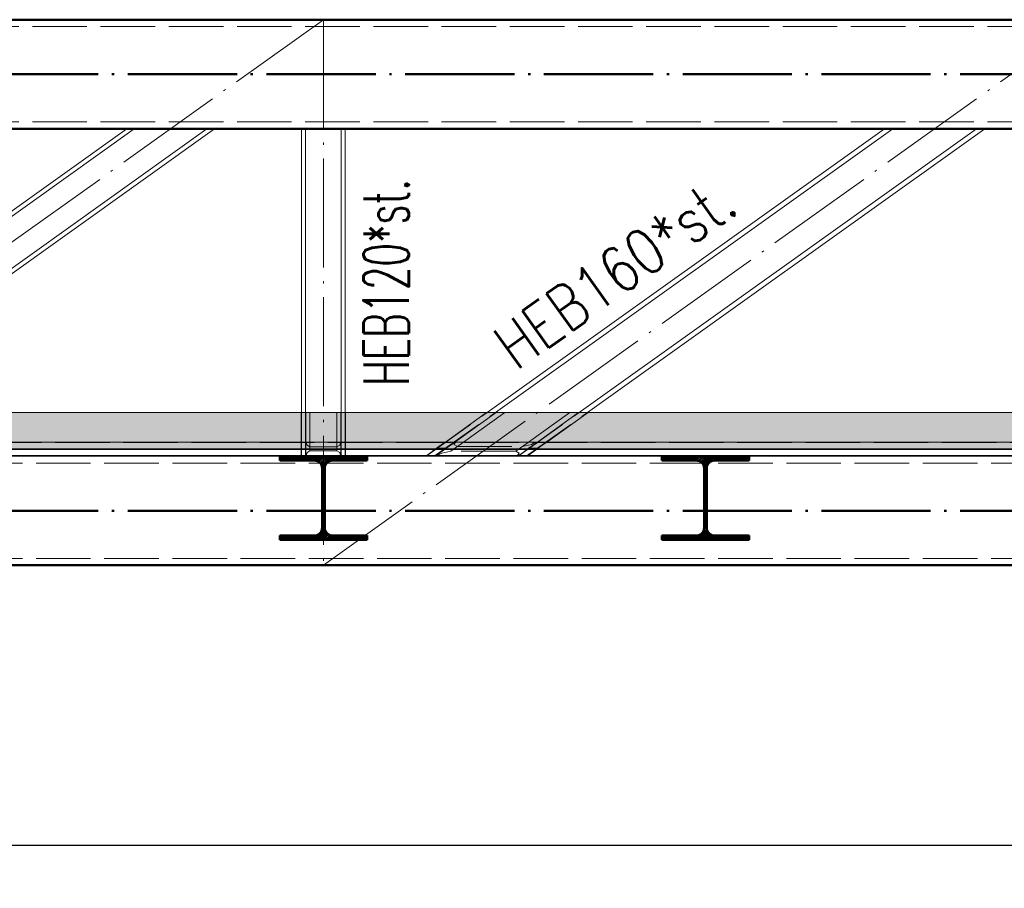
# Paper-space layout 'Layout1' of a CAD drawing. Extents: x -2 to 1083, y -36 to 422.
# Tile 22 of 93: x 366 to 421, y 48 to 95. Entities that reach past the tile are written whole.
import ezdxf

# ---------------------------------------------------------------- set-up
doc = ezdxf.new("R2010")
doc.units = 0
doc.linetypes.add('ACAD_ISO02W100', pattern=[15, 12, -3])
doc.linetypes.add('ACAD_ISO04W100', pattern=[30.5, 24, -3, 0.5, -3])
doc.layers.get('0').update_dxf_attribs({"linetype": 'CONTINUOUS'})
doc.layers.get('DEFPOINTS').update_dxf_attribs({"color": 132, "linetype": 'CONTINUOUS'})
for name, color, linetype, lineweight in [('SS_1.ET-HALA_TaO-KCE_VELINU-PRUVLAK', 9, 'CONTINUOUS', 13), ('SS_2.ET-HALA_TaO-KCE_VELINU-PODLAH.NOSNIK', 212, 'CONTINUOUS', 50), ('SS_2.ET-HALA_TaO-KCE_VELINU-PODLAHA', 9, 'CONTINUOUS', 13), ('SS_2.ET-HALA_TaO-KCE_VELINU-PODLAHA_TRAPEZ.PLECH', 153, 'CONTINUOUS', 18), ('SS_2.ET-HALA_TaO-KCE_VELINU-ZESILENI', 160, 'CONTINUOUS', 50), ('SS_KOTY', 3, 'CONTINUOUS', 25), ('SS_SRAFY', 8, 'CONTINUOUS', 18), ('SS_STAV.OK-POPIS_PROFILU', 9, 'CONTINUOUS', 13)]:
    doc.layers.add(name, color=color, linetype=linetype, lineweight=lineweight)
doc.styles.add('ROMANS', font='romans.shx', dxfattribs={"width": 0.8})
doc.styles.add('romans.shx', font='romans.shx', dxfattribs={"height": 5})
doc.dimstyles.new('A-1_(2.5)_50AS', dxfattribs={"dimtxt": 2.5, "dimasz": 2, "dimexe": 1, "dimexo": 2, "dimgap": 0, "dimtad": 0, "dimdec": 1, "dimlfac": 50, "dimrnd": 1, "dimtxsty": 'ROMANS', "dimblk1": 'OBLIQUE', "dimblk2": 'OBLIQUE', "dimsah": 1, "dimcen": 2, "dimclrd": 256, "dimclre": 256, "dimclrt": 256, "dimadec": 1, "dimazin": 2, "dimtfac": 0.714286, "dimtdec": 1, "dimtmove": 0, "dimatfit": 3, "dimldrblk": 'OPEN', "dimfxl": 1, "dimtvp": 1.142857, "dimtfill": 1, "dimtolj": 1, "dimlwd": -1, "dimlwe": -1, "dimarcsym": 0})
pattern_1 = [(45, (84.875306, 95.420354), (-0.04490128, 0.04490128), [])]
pattern_2 = [(45, (84.8753, 95.4204), (-0.8980256, 0.8980256), []), (45, (85.7733, 95.4204), (-0.8980256, 0.8980256), [1.5875, -0.3175, 0, -0.3175])]

# ---------------------------------------------------------------- blocks, each defined once
blk = doc.blocks.new('_Oblique')
at = {"color": 0, "linetype": 'ByBlock', "lineweight": -2}
blk.add_line((-0.5, -0.5), (0.5, 0.5), dxfattribs=at)
blk = doc.blocks.new('*D53')
at = {"layer": 'DEFPOINTS', "color": 0, "transparency": 16777216}
for p in [(83.275, 71.18, -164374.6), (472.675, 65.42, -164374.6), (472.675, 50.026)]:
    blk.add_point(p, dxfattribs=at)
at = {"layer": 'SS_KOTY', "transparency": 16777216}
for p, q in [((83.275, 69.18), (83.275, 49.026)), ((472.675, 63.42), (472.675, 49.026)), ((83.275, 50.026), (472.675, 50.026))]:
    blk.add_line(p, q, dxfattribs=at)
at = {"layer": 'SS_KOTY', "transparency": 16777216, "xscale": 2, "yscale": 2, "zscale": 2, "rotation": 180}
blk.add_blockref('_Oblique', (83.275, 50.026), dxfattribs=at)
at = {"layer": 'SS_KOTY', "transparency": 16777216, "xscale": 2, "yscale": 2, "zscale": 2}
blk.add_blockref('_Oblique', (472.675, 50.026), dxfattribs=at)
at = {"layer": 'SS_KOTY', "transparency": 16777216, "insert": (277.975, 52.883), "char_height": 2.5, "attachment_point": 5, "style": 'ROMANS', "bg_fill": 3, "box_fill_scale": 1.1, "bg_fill_color": 256, "bg_fill_true_color": 13158600, "bg_fill_transparency": 0}
blk.add_mtext('\\A1;19470', dxfattribs=at)
blk = doc.blocks.new('_OPEN')
at = {"color": 0, "linetype": 'ByBlock'}
for p, q in [((-1, 0.167), (0, 0)), ((0, 0), (-1, -0.167)), ((0, 0), (-1, 0))]:
    blk.add_line(p, q, dxfattribs=at)
blk = doc.blocks.new('*D76')
at = {"layer": 'DEFPOINTS', "color": 0, "transparency": 16777216}
for p in [(467.075, 65.42, -164374.6), (52.275, 57.518, -164411.6), (467.075, 44.026)]:
    blk.add_point(p, dxfattribs=at)
at = {"layer": 'SS_KOTY', "transparency": 16777216}
for p, q in [((467.075, 63.42), (467.075, 43.026)), ((52.275, 55.518), (52.275, 43.026)), ((52.275, 44.026), (467.075, 44.026))]:
    blk.add_line(p, q, dxfattribs=at)
at = {"layer": 'SS_KOTY', "transparency": 16777216, "xscale": 2, "yscale": 2, "zscale": 2, "rotation": 180}
blk.add_blockref('_Oblique', (52.275, 44.026), dxfattribs=at)
at = {"layer": 'SS_KOTY', "transparency": 16777216, "xscale": 2, "yscale": 2, "zscale": 2}
blk.add_blockref('_Oblique', (467.075, 44.026), dxfattribs=at)
at = {"layer": 'SS_KOTY', "transparency": 16777216, "insert": (259.675, 46.883), "char_height": 2.5, "attachment_point": 5, "style": 'ROMANS', "bg_fill": 3, "box_fill_scale": 1.1, "bg_fill_color": 256, "bg_fill_true_color": 13158600, "bg_fill_transparency": 0}
blk.add_mtext('\\A1;20740', dxfattribs=at)

psp = doc.layouts.get("Layout1")

# ---------------------------------------------------------------- hatches: boundary and pattern name
at = {"layer": 'SS_2.ET-HALA_TaO-KCE_VELINU-PODLAHA'}
h = psp.add_hatch(dxfattribs=at)
h.set_pattern_fill('ANSI35', color=252, scale=0.2, style=0)
h.set_pattern_definition(pattern_2)
h.paths.add_polyline_path([(472.4753, 73.8204), (83.4753, 73.8204), (83.4753, 72.2004), (472.4753, 72.2004)], flags=0)

# ---------------------------------------------------------------- linework, layer by layer
at = {"layer": 'SS_1.ET-HALA_TaO-KCE_VELINU-PRUVLAK', "color": 9, "linetype": 'ACAD_ISO04W100', "ltscale": 0.25}
psp.add_line((467.0753, 95.4204), (44.2753, 95.4204), dxfattribs=at)
at = {"layer": 'SS_1.ET-HALA_TaO-KCE_VELINU-PRUVLAK', "color": 9, "linetype": 'ACAD_ISO02W100', "ltscale": 0.25}
for p, q in [((52.0753, 95.0404), (461.4753, 95.0404)), ((52.0753, 89.8004), (461.4753, 89.8004)), ((389.7775, 71.8543), (390.2319, 72.1789)), ((389.8146, 72.2004), (389.7845, 72.1789)), ((390.2319, 72.1789), (390.2619, 72.2004)), ((394.3883, 71.8543), (394.8427, 72.1789)), ((394.8356, 71.8543), (395.29, 72.1789)), ((394.8427, 72.1789), (394.8727, 72.2004)), ((395.29, 72.1789), (395.3201, 72.2004)), ((389.2933, 71.828), (389.2439, 71.7927)), ((389.3301, 71.8543), (389.2933, 71.828)), ((389.6912, 71.7927), (389.7406, 71.828)), ((389.7406, 71.828), (389.7775, 71.8543)), ((394.302, 71.7927), (394.3515, 71.828)), ((394.3515, 71.828), (394.3883, 71.8543)), ((394.7493, 71.7927), (394.7988, 71.828)), ((394.7988, 71.828), (394.8356, 71.8543))]:
    psp.add_line(p, q, dxfattribs=at)
at = {"layer": 'SS_1.ET-HALA_TaO-KCE_VELINU-PRUVLAK', "color": 5, "linetype": 'Continuous', "ltscale": 0.25}
for p, q in [((372.2666, 89.4203), (350.4267, 73.8204)), ((350.8396, 73.8204), (372.6795, 89.4203)), ((376.671, 89.4203), (354.831, 73.8204)), ((355.244, 73.8204), (377.0839, 89.4203)), ((381.8753, 89.4203), (381.8753, 73.8204)), ((382.0953, 73.8204), (382.0953, 89.4203)), ((384.0553, 89.4203), (384.0553, 73.8204)), ((384.2753, 73.8204), (384.2753, 89.4203)), ((413.9225, 89.4203), (392.0826, 73.8204)), ((392.5299, 73.8204), (414.3699, 89.4203)), ((418.9807, 89.4203), (397.1407, 73.8204)), ((397.588, 73.8204), (419.428, 89.4203))]:
    psp.add_line(p, q, dxfattribs=at)
at = {"layer": 'SS_2.ET-HALA_TaO-KCE_VELINU-PODLAHA', "color": 9, "linetype": 'Continuous', "ltscale": 0.25}
for p, q in [((472.4753, 73.8204), (83.4753, 73.8204)), ((472.4753, 72.2004), (83.4753, 72.2004)), ((465.0753, 71.8281), (83.4753, 71.8281))]:
    psp.add_line(p, q, dxfattribs=at)
at = {"layer": 'SS_2.ET-HALA_TaO-KCE_VELINU-PODLAHA', "color": 9, "linetype": 'ACAD_ISO02W100', "ltscale": 0.25}
for p, q in [((381.8553, 73.8204), (381.8553, 72.2004)), ((382.1153, 72.2004), (382.1153, 73.8204)), ((382.3353, 73.8204), (382.3353, 72.2004)), ((383.8153, 73.8204), (383.8153, 72.2004)), ((384.0353, 72.2004), (384.0353, 73.8204)), ((384.2953, 72.2004), (384.2953, 73.8204)), ((392.0481, 73.8204), (389.7801, 72.2004)), ((392.5643, 73.8204), (390.2963, 72.2004)), ((390.778, 72.2004), (393.046, 73.8204)), ((396.6246, 73.8204), (394.3566, 72.2004)), ((397.1063, 73.8204), (394.8383, 72.2004)), ((395.3545, 72.2004), (397.6225, 73.8204)), ((465.0753, 72.1675), (83.4753, 72.1675)), ((382.1153, 72.2004), (382.1153, 72.1981)), ((382.1153, 72.1981), (382.129, 72.1789)), ((382.129, 72.1789), (382.1312, 72.1767)), ((382.1312, 72.1767), (382.1344, 72.1675)), ((382.1344, 72.1675), (382.1798, 72.024)), ((382.1798, 72.024), (382.3353, 71.9395)), ((382.3353, 72.2004), (382.3353, 71.7166)), ((383.8153, 72.2004), (383.8153, 71.7166)), ((383.8153, 71.9395), (383.9709, 72.024)), ((383.9709, 72.024), (384.0162, 72.1675)), ((384.0162, 72.1675), (384.0195, 72.1767)), ((384.0195, 72.1767), (384.0216, 72.1789)), ((384.0216, 72.1789), (384.0353, 72.1981)), ((384.0353, 72.1981), (384.0353, 72.2004)), ((389.7801, 72.2004), (389.2957, 71.8543)), ((389.2957, 71.8543), (389.7341, 72.1675)), ((389.7341, 72.1675), (389.747, 72.1767)), ((389.7341, 72.1675), (389.7459, 72.1759)), ((389.7459, 72.1759), (389.7501, 72.1789)), ((389.747, 72.1767), (389.7801, 72.2004)), ((389.7801, 72.2004), (389.7501, 72.1789)), ((390.2963, 72.2004), (389.8119, 71.8543)), ((390.0732, 71.6969), (390.778, 72.2004)), ((390.2621, 72.1759), (390.2503, 72.1675)), ((390.3367, 72.1675), (390.2504, 72.0667)), ((390.2504, 72.0667), (390.4404, 71.9592)), ((390.2663, 72.1789), (390.2621, 72.1759)), ((390.2663, 72.1789), (390.2963, 72.2004)), ((390.3364, 72.2004), (390.3432, 72.1789)), ((390.3439, 72.1767), (390.3367, 72.1675)), ((390.3432, 72.1789), (390.3439, 72.1767)), ((390.748, 72.1789), (390.778, 72.2004)), ((394.3566, 72.2004), (393.6517, 71.6969)), ((394.019, 71.9592), (394.3266, 72.1789)), ((394.019, 71.9592), (394.5102, 72.0667)), ((394.8383, 72.2004), (394.2676, 71.7927)), ((395.3085, 72.1675), (394.3265, 71.4661)), ((394.3266, 72.1789), (394.3566, 72.2004)), ((394.8383, 72.2004), (394.3539, 71.8543)), ((394.5102, 72.0667), (394.7059, 72.1675)), ((394.7059, 72.1675), (394.7245, 72.1767)), ((394.7245, 72.1767), (394.7314, 72.1789)), ((394.7314, 72.1789), (394.7983, 72.2004)), ((394.7923, 72.1675), (394.8041, 72.1759)), ((394.8041, 72.1759), (394.8083, 72.1789)), ((394.8383, 72.2004), (394.8083, 72.1789)), ((394.8701, 71.8543), (395.3545, 72.2004)), ((394.8701, 71.8543), (395.3245, 72.1789)), ((395.3214, 72.1767), (395.3085, 72.1675)), ((395.3203, 72.1759), (395.3085, 72.1675)), ((395.3245, 72.1789), (395.3203, 72.1759)), ((395.3545, 72.2004), (395.3214, 72.1767)), ((395.3245, 72.1789), (395.3545, 72.2004)), ((465.0753, 71.4661), (83.4753, 71.4661)), ((382.1273, 71.4661), (382.1251, 71.4599)), ((382.1798, 71.6321), (382.1273, 71.4661)), ((382.3353, 71.7166), (382.1798, 71.6321)), ((382.3353, 71.9395), (383.8153, 71.9395)), ((383.8153, 71.7166), (382.3353, 71.7166)), ((383.9709, 71.6321), (383.8153, 71.7166)), ((384.0233, 71.4661), (383.9709, 71.6321)), ((384.0255, 71.4599), (384.0233, 71.4661)), ((388.7425, 71.4592), (388.7521, 71.4661)), ((388.7434, 71.4599), (388.7521, 71.4661)), ((389.2957, 71.8543), (388.7521, 71.4661)), ((388.7521, 71.4661), (389.2094, 71.7927)), ((389.2094, 71.7927), (389.2589, 71.828)), ((389.2588, 71.828), (389.2222, 71.8018)), ((389.7384, 71.8018), (389.2222, 71.8018)), ((389.2684, 71.4661), (389.2587, 71.4592)), ((389.2589, 71.828), (389.2957, 71.8543)), ((389.2589, 71.828), (389.2957, 71.8543)), ((389.7256, 71.7927), (389.2684, 71.4661)), ((389.2957, 71.8543), (389.8119, 71.8543)), ((389.3425, 71.4661), (389.3299, 71.4599)), ((389.582, 71.5893), (389.3425, 71.4661)), ((390.0732, 71.6969), (389.582, 71.5893)), ((389.7751, 71.828), (389.7256, 71.7927)), ((389.7384, 71.8018), (389.775, 71.828)), ((389.8119, 71.8543), (389.7751, 71.828)), ((389.7751, 71.828), (389.8119, 71.8543)), ((393.6517, 71.6969), (390.0732, 71.6969)), ((390.4404, 71.9592), (394.019, 71.9592)), ((393.8418, 71.5893), (393.6517, 71.6969)), ((393.7314, 71.4599), (393.7362, 71.4661)), ((393.7362, 71.4661), (393.8418, 71.5893)), ((393.8006, 71.4592), (393.8103, 71.4661)), ((394.2676, 71.7927), (393.8103, 71.4661)), ((394.2676, 71.7927), (394.317, 71.828)), ((394.317, 71.828), (394.2804, 71.8018)), ((394.7966, 71.8018), (394.2804, 71.8018)), ((394.3265, 71.4661), (394.3168, 71.4592)), ((394.317, 71.828), (394.3539, 71.8543)), ((394.317, 71.828), (394.3539, 71.8543)), ((394.3265, 71.4661), (394.3178, 71.4599)), ((394.3265, 71.4661), (394.7838, 71.7927)), ((394.3539, 71.8543), (394.8701, 71.8543)), ((394.8332, 71.828), (394.7838, 71.7927)), ((394.7966, 71.8018), (394.8332, 71.828)), ((394.8701, 71.8543), (394.8332, 71.828)), ((394.8701, 71.8543), (394.8332, 71.828))]:
    psp.add_line(p, q, dxfattribs=at)
at = {"layer": 'SS_2.ET-HALA_TaO-KCE_VELINU-PODLAHA_TRAPEZ.PLECH', "color": 5, "linetype": 'Continuous', "ltscale": 0.25}
for p, q in [((465.0753, 71.828), (83.4753, 71.828)), ((465.0753, 71.7927), (83.4753, 71.7927)), ((83.4753, 71.4532), (465.0753, 71.4532))]:
    psp.add_line(p, q, dxfattribs=at)
at = {"layer": 'SS_2.ET-HALA_TaO-KCE_VELINU-ZESILENI', "color": 1, "linetype": 'Continuous', "ltscale": 0.25}
for p, q in [((342.2353, 95.4204), (424.4353, 95.4204)), ((52.0753, 89.4204), (461.4753, 89.4204))]:
    psp.add_line(p, q, dxfattribs=at)
at = {"layer": 'SS_2.ET-HALA_TaO-KCE_VELINU-ZESILENI', "color": 7, "linetype": 'ACAD_ISO04W100', "ltscale": 0.25}
psp.add_line((52.0753, 92.4204), (461.4753, 92.4204), dxfattribs=at)
psp.add_line((52.0753, 92.4204), (461.4753, 92.4204), dxfattribs=at)

# ---------------------------------------------------------------- texts
at = {"layer": 'SS_STAV.OK-POPIS_PROFILU', "color": 9, "style": 'romans.shx'}
for s, rotation, width, p in [('HEB120*st.', 90, 0.6, (387.7753, 75.2923)), ('HEB160*st.', 35.53768, 0.8, (393.6593, 76.0817))]:
    psp.add_text(s, height=2.5, rotation=rotation, dxfattribs=dict(at, width=width)).set_placement(p)

# ---------------------------------------------------------------- dimensions: what is measured, and where the dimension line sits
at = {"layer": 'SS_KOTY'}
dim = psp.add_linear_dim(base=(472.6753, 50.0259), p1=(83.2753, 71.1804, -164374.6), p2=(472.6753, 65.4204, -164374.6), dimstyle='A-1_(2.5)_50AS', override={"dimtmove": 1}, dxfattribs=at)
dim.commit()
dim.dimension.update_dxf_attribs({"geometry": '*D53', "text_midpoint": (277.9753, 52.8831)})

# ---------------------------------------------------------------- next in the draw order: hatches: boundary and pattern name
at = {"layer": 'SS_2.ET-HALA_TaO-KCE_VELINU-PODLAHA'}
h = psp.add_hatch(dxfattribs=at)
h.set_pattern_fill('ANSI35', color=252, scale=0.2, style=0)
h.set_pattern_definition(pattern_2)
h.paths.add_polyline_path([(472.4753, 72.2004), (83.4753, 72.2004), (83.4753, 71.8281), (465.0753, 71.8281), (465.0753, 71.0204), (472.4753, 71.0204)], flags=0)
at = {"layer": 'SS_SRAFY'}
h = psp.add_hatch(dxfattribs=at)
h.set_pattern_fill('ANSI31', color=5, scale=0.02, style=0)
h.set_pattern_definition(pattern_1)
h.paths.add_polyline_path([(383.0003, 70.7604), (383.0003, 67.4804, -0.4142136), (382.5803, 67.0604), (380.6753, 67.0604), (380.6753, 66.8204), (385.4753, 66.8204), (385.4753, 67.0604), (383.5703, 67.0604, -0.4142136), (383.1503, 67.4804), (383.1503, 70.7604, -0.4142136), (383.5703, 71.1804), (385.4753, 71.1804), (385.4753, 71.4204), (380.6753, 71.4204), (380.6753, 71.1804), (382.5803, 71.1804, -0.4142136)], flags=0)
h = psp.add_hatch(dxfattribs=at)
h.set_pattern_fill('ANSI31', color=5, scale=0.02, style=0)
h.set_pattern_definition(pattern_1)
h.paths.add_polyline_path([(404.0003, 70.7604), (404.0003, 67.4804, -0.4142136), (403.5803, 67.0604), (401.6753, 67.0604), (401.6753, 66.8204), (406.4753, 66.8204), (406.4753, 67.0604), (404.5703, 67.0604, -0.4142136), (404.1503, 67.4804), (404.1503, 70.7604, -0.4142136), (404.5703, 71.1804), (406.4753, 71.1804), (406.4753, 71.4204), (401.6753, 71.4204), (401.6753, 71.1804), (403.5803, 71.1804, -0.4142136)], flags=0)

# ---------------------------------------------------------------- next in the draw order: linework, layer by layer
at = {"layer": 'SS_1.ET-HALA_TaO-KCE_VELINU-PRUVLAK', "color": 9, "linetype": 'ACAD_ISO02W100', "ltscale": 0.25}
for p, q in [((381.8753, 73.8204), (381.8753, 71.4204)), ((382.0953, 73.8204), (382.0953, 71.4204)), ((384.0553, 73.8204), (384.0553, 71.4204)), ((384.2753, 71.4204), (384.2753, 73.8204)), ((388.7226, 71.4204), (392.0826, 73.8204)), ((389.1699, 71.4204), (392.5299, 73.8204)), ((393.7808, 71.4204), (397.1407, 73.8204)), ((394.2281, 71.4204), (397.588, 73.8204)), ((52.2753, 71.0404), (461.4753, 71.0404)), ((388.7526, 71.4418), (388.7226, 71.4204)), ((389.1699, 71.4204), (389.1999, 71.4418)), ((393.7808, 71.4204), (393.8107, 71.4418)), ((394.2281, 71.4204), (394.2581, 71.4418)), ((52.2753, 65.8004), (461.4753, 65.8004))]:
    psp.add_line(p, q, dxfattribs=at)
at = {"layer": 'SS_2.ET-HALA_TaO-KCE_VELINU-PODLAH.NOSNIK', "color": 1, "linetype": 'Continuous', "ltscale": 0.25}
for p, q in [((385.4753, 71.4204), (380.6753, 71.4204)), ((380.6753, 71.4204), (380.6753, 71.1804)), ((380.6753, 71.1804), (382.5803, 71.1804)), ((383.5703, 71.1804), (385.4753, 71.1804)), ((385.4753, 71.1804), (385.4753, 71.4204)), ((406.4753, 71.4204), (401.6753, 71.4204)), ((401.6753, 71.4204), (401.6753, 71.1804)), ((401.6753, 71.1804), (403.5803, 71.1804)), ((404.5703, 71.1804), (406.4753, 71.1804)), ((406.4753, 71.1804), (406.4753, 71.4204)), ((383.0003, 70.7604), (383.0003, 67.4804)), ((383.1503, 67.4804), (383.1503, 70.7604)), ((404.0003, 70.7604), (404.0003, 67.4804)), ((404.1503, 67.4804), (404.1503, 70.7604)), ((382.5803, 67.0604), (380.6753, 67.0604)), ((380.6753, 67.0604), (380.6753, 66.8204)), ((380.6753, 66.8204), (385.4753, 66.8204)), ((385.4753, 67.0604), (383.5703, 67.0604)), ((385.4753, 66.8204), (385.4753, 67.0604)), ((403.5803, 67.0604), (401.6753, 67.0604)), ((401.6753, 67.0604), (401.6753, 66.8204)), ((401.6753, 66.8204), (406.4753, 66.8204)), ((406.4753, 67.0604), (404.5703, 67.0604)), ((406.4753, 66.8204), (406.4753, 67.0604))]:
    psp.add_line(p, q, dxfattribs=at)
at = {"layer": 'SS_2.ET-HALA_TaO-KCE_VELINU-PODLAH.NOSNIK', "color": 1, "linetype": 'Continuous', "ltscale": 0.25, "extrusion": (1.14781e-12, 2.77185e-12, -1)}
for centre in [(-382.5803, 70.7604), (-403.5803, 70.7604)]:
    psp.add_arc(centre, 0.42, 90, 180, dxfattribs=at)
at = {"layer": 'SS_2.ET-HALA_TaO-KCE_VELINU-PODLAH.NOSNIK', "color": 1, "linetype": 'Continuous', "ltscale": 0.25, "extrusion": (-2.7721e-12, 1.14818e-12, -1)}
for centre in [(-383.5703, 70.7604), (-404.5703, 70.7604, 0)]:
    psp.add_arc(centre, 0.42, 0, 90, dxfattribs=at)
at = {"layer": 'SS_2.ET-HALA_TaO-KCE_VELINU-PODLAH.NOSNIK', "color": 1, "linetype": 'Continuous', "ltscale": 0.25, "extrusion": (5.73751e-13, -1.38584e-12, -1)}
for centre in [(-382.5803, 67.4804), (-403.5803, 67.4804)]:
    psp.add_arc(centre, 0.42, 180, 270, dxfattribs=at)
at = {"layer": 'SS_2.ET-HALA_TaO-KCE_VELINU-PODLAH.NOSNIK', "color": 1, "linetype": 'Continuous', "ltscale": 0.25, "extrusion": (-1.3862e-12, -5.73996e-13, -1)}
for centre in [(-383.5703, 67.4804), (-404.5703, 67.4804)]:
    psp.add_arc(centre, 0.42, 270, 360, dxfattribs=at)
at = {"layer": 'SS_2.ET-HALA_TaO-KCE_VELINU-PODLAHA', "color": 9, "linetype": 'ACAD_ISO02W100', "ltscale": 0.25}
for p, q in [((381.8553, 72.2004), (381.8553, 71.4418)), ((382.1153, 71.4418), (382.1153, 72.2004)), ((384.0353, 71.4418), (384.0353, 72.2004)), ((384.2953, 71.4418), (384.2953, 72.2004)), ((390.2963, 72.2004), (389.2344, 71.4418)), ((382.1251, 71.4599), (382.1153, 71.4452)), ((384.0353, 71.4452), (384.0255, 71.4599)), ((388.7182, 71.4418), (388.7434, 71.4599)), ((388.7226, 71.445), (388.7425, 71.4592)), ((389.2587, 71.4592), (389.2344, 71.4418)), ((389.3299, 71.4599), (389.2744, 71.4418)), ((393.7363, 71.4418), (393.7314, 71.4599)), ((393.8103, 71.4661), (393.7763, 71.4418)), ((393.7763, 71.4418), (393.8006, 71.4592)), ((394.2925, 71.4418), (394.3178, 71.4599)), ((394.3168, 71.4592), (394.2925, 71.4418)), ((83.4753, 71.4418), (465.0753, 71.4418)), ((388.7182, 71.4418), (388.7226, 71.445))]:
    psp.add_line(p, q, dxfattribs=at)
at = {"layer": 'SS_2.ET-HALA_TaO-KCE_VELINU-PODLAHA_TRAPEZ.PLECH', "color": 5, "linetype": 'Continuous', "ltscale": 0.25}
for p, q in [((380.6753, 71.4204), (364.4753, 71.4204)), ((401.6753, 71.4204), (385.4753, 71.4204)), ((422.6753, 71.4204), (406.4753, 71.4204))]:
    psp.add_line(p, q, dxfattribs=at)
at = {"layer": 'SS_2.ET-HALA_TaO-KCE_VELINU-ZESILENI', "color": 7, "linetype": 'ACAD_ISO04W100', "ltscale": 0.25}
psp.add_line((52.0753, 68.4204), (461.4753, 68.4204), dxfattribs=at)
psp.add_line((52.0753, 68.4204), (461.4753, 68.4204), dxfattribs=at)

# ---------------------------------------------------------------- next in the draw order: dimensions: what is measured, and where the dimension line sits
at = {"layer": 'SS_KOTY'}
dim = psp.add_linear_dim(base=(467.0753, 44.0259), p1=(52.2753, 57.5184, -164411.6), p2=(467.0753, 65.4204, -164374.6), dimstyle='A-1_(2.5)_50AS', dxfattribs=at)
dim.commit()
dim.dimension.update_dxf_attribs({"geometry": '*D76', "text_midpoint": (259.6753, 46.8831)})

# ---------------------------------------------------------------- next in the draw order: linework, layer by layer
at = {"layer": 'SS_1.ET-HALA_TaO-KCE_VELINU-PRUVLAK', "color": 9, "linetype": 'ACAD_ISO04W100', "ltscale": 0.25}
for p, q in [((341.0753, 65.4204), (383.0753, 95.4204)), ((383.0753, 95.4204), (383.0753, 65.4204)), ((383.0753, 65.4204), (425.0753, 95.4204)), ((467.0753, 65.4204), (48.2753, 65.4204))]:
    psp.add_line(p, q, dxfattribs=at)
at = {"layer": 'SS_2.ET-HALA_TaO-KCE_VELINU-ZESILENI', "color": 1, "linetype": 'Continuous', "ltscale": 0.25}
psp.add_line((52.0753, 65.4204), (461.4753, 65.4204), dxfattribs=at)

doc.saveas('drawing.dxf')
